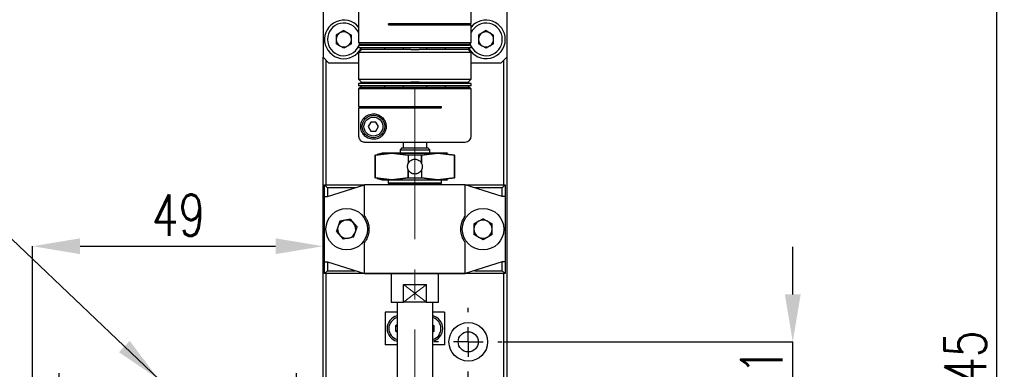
# Model space of a CAD drawing. Header units: millimetres. Extents: x 0 to 354, y -2 to 231.
# Tile 12 of 13: x 233 to 316, y 150 to 179. Entities that reach past the tile are written whole.
import ezdxf

# ---------------------------------------------------------------- set-up
doc = ezdxf.new("R2010")
doc.units = ezdxf.units.MM
doc.linetypes.add('CENTERX2', pattern=[20.32, 12.7, -2.54, 2.54, -2.54])
doc.layers.add('SLD-0', color=7, linetype='Continuous')
doc.styles.add('SLDTEXTSTYLE1', font='TXT', dxfattribs={"width": 0.75, "bigfont": 'bigfont'})
doc.styles.get("Standard").update_dxf_attribs({"font": 'arial.ttf'})
doc.dimstyles.new('SLDDIMSTYLE0', dxfattribs={"dimtxt": 3.5, "dimasz": 4, "dimexe": 0, "dimexo": 0.0625, "dimgap": 0.875, "dimtad": 1, "dimlfac": 2, "dimrnd": 1e-09, "dimzin": 12, "dimdsep": 46, "dimtxsty": 'SLDTEXTSTYLE1', "dimsah": 1, "dimcen": 0.09, "dimadec": 0, "dimazin": 3, "dimtfac": 1, "dimtmove": 0, "dimatfit": 0, "dimfxl": 1, "dimfrac": 2, "dimtolj": 1, "dimtzin": 12, "dimarcsym": 0})
doc.dimstyles.new('SLDDIMSTYLE10', dxfattribs={"dimtxt": 3.5, "dimasz": 4, "dimexe": 0, "dimexo": 0.0625, "dimgap": 0.875, "dimtad": 0, "dimtih": 1, "dimtoh": 1, "dimdec": 1, "dimlfac": 2, "dimrnd": 1e-09, "dimzin": 12, "dimdsep": 46, "dimtxsty": 'SLDTEXTSTYLE1', "dimblk1": 'NONE', "dimsah": 1, "dimcen": 0, "dimadec": 0, "dimazin": 3, "dimtfac": 1, "dimtmove": 0, "dimatfit": 3, "dimldrblk": 'NONE', "dimfxl": 1, "dimfrac": 2, "dimtolj": 1, "dimtzin": 12, "dimarcsym": 0})
doc.dimstyles.new('SLDDIMSTYLE7', dxfattribs={"dimtxt": 3.5, "dimasz": 4, "dimexe": 0, "dimexo": 0.0625, "dimgap": 0.875, "dimtad": 1, "dimlfac": 2, "dimrnd": 1e-09, "dimzin": 12, "dimdsep": 46, "dimtxsty": 'SLDTEXTSTYLE1', "dimsah": 1, "dimcen": 0.09, "dimadec": 0, "dimazin": 3, "dimtfac": 1, "dimtofl": 0, "dimtmove": 0, "dimatfit": 3, "dimfxl": 1, "dimfrac": 2, "dimtolj": 1, "dimtzin": 12, "dimarcsym": 0})
doc.dimstyles.new('SLDDIMSTYLE8', dxfattribs={"dimtxt": 0.18, "dimasz": 4, "dimexe": 0, "dimexo": 0.0625, "dimgap": 0, "dimtad": 0, "dimtih": 1, "dimtoh": 1, "dimdec": 0, "dimrnd": 1e-09, "dimzin": 0, "dimdsep": 46, "dimtxsty": 'Standard', "dimsah": 1, "dimcen": 0.09, "dimadec": 0, "dimazin": 0, "dimtfac": 4, "dimtdec": 0, "dimtofl": 0, "dimtmove": 0, "dimatfit": 3, "dimfxl": 1, "dimfrac": 2, "dimtolj": 1, "dimtzin": 0, "dimarcsym": 0})

# ---------------------------------------------------------------- blocks, each defined once
blk = doc.blocks.new('*D48')
at = {"layer": 'Defpoints', "color": 0, "transparency": 16777216}
for p in [(234.36, 147.048), (237.489, 146.172)]:
    blk.add_point(p, dxfattribs=at)
at = {"layer": 'SLD-0', "color": 0, "lineweight": -2, "transparency": 16777216}
for p, q in [((193.847, 157.272), (197.847, 157.272)), ((197.847, 157.272), (230.508, 148.126)), ((237.489, 146.172), (234.36, 147.048))]:
    blk.add_line(p, q, dxfattribs=at)
at = {"layer": 'SLD-0', "color": 0, "transparency": 16777216}
blk.add_solid([(230.688, 148.768), (230.328, 147.484), (234.36, 147.048)], dxfattribs=at)
at = {"layer": 'SLD-0', "color": 0, "transparency": 16777216, "insert": (150.622, 161.938), "char_height": 3.5, "attachment_point": 1, "style": 'SLDTEXTSTYLE1'}
blk.add_mtext('\\A1;6-∅6.5 全貫通\\P\u3000\u3000%%c 6.5深ザグリ深サ 3.5\\P', dxfattribs=at)
blk = doc.blocks.new('_None')
blk = doc.blocks.new('*D51')
at = {"layer": 'Defpoints', "color": 0, "transparency": 16777216}
for p in [(273.425, 184.61), (272.675, 112.11), (314.976, 112.11)]:
    blk.add_point(p, dxfattribs=at)
at = {"layer": 'SLD-0', "color": 0, "lineweight": -2, "transparency": 16777216}
for p, q in [((273.487, 184.61), (314.976, 184.61)), ((314.976, 180.61), (314.976, 116.11)), ((272.737, 112.11), (314.976, 112.11))]:
    blk.add_line(p, q, dxfattribs=at)
at = {"layer": 'SLD-0', "color": 0, "transparency": 16777216}
for points in [[(314.309, 180.61), (315.643, 180.61), (314.976, 184.61)], [(314.309, 116.11), (315.643, 116.11), (314.976, 112.11)]]:
    blk.add_solid(points, dxfattribs=at)
at = {"layer": 'SLD-0', "color": 0, "transparency": 16777216, "insert": (310.601, 149.682), "char_height": 3.5, "attachment_point": 2, "rotation": 90, "style": 'SLDTEXTSTYLE1'}
blk.add_mtext('\\A1;145', dxfattribs=at)
blk = doc.blocks.new('*D58')
at = {"layer": 'Defpoints', "color": 0, "transparency": 16777216}
for p in [(273.3, 152.11), (297.798, 152.11), (258.8, 146.61)]:
    blk.add_point(p, dxfattribs=at)
at = {"layer": 'SLD-0', "color": 0, "lineweight": -2, "transparency": 16777216}
for p, q in [((297.798, 156.11), (297.798, 160.11)), ((273.362, 152.11), (297.798, 152.11)), ((297.798, 146.61), (297.798, 152.11)), ((258.862, 146.61), (297.798, 146.61)), ((297.798, 142.61), (297.798, 138.61))]:
    blk.add_line(p, q, dxfattribs=at)
at = {"layer": 'SLD-0', "color": 0, "transparency": 16777216}
for points in [[(297.131, 156.11), (298.465, 156.11), (297.798, 152.11)], [(297.131, 142.61), (298.465, 142.61), (297.798, 146.61)]]:
    blk.add_solid(points, dxfattribs=at)
at = {"layer": 'SLD-0', "color": 0, "transparency": 16777216, "insert": (293.423, 149.36), "char_height": 3.5, "attachment_point": 2, "rotation": 90, "style": 'SLDTEXTSTYLE1'}
blk.add_mtext('\\A1;11', dxfattribs=at)
blk = doc.blocks.new('*D59')
at = {"layer": 'Defpoints', "color": 0, "transparency": 16777216}
for p in [(258.175, 160.172), (258.175, 149.11), (233.675, 148.11)]:
    blk.add_point(p, dxfattribs=at)
at = {"layer": 'SLD-0', "color": 0, "lineweight": -2, "transparency": 16777216}
for p, q in [((233.675, 148.172), (233.675, 160.172)), ((237.675, 160.172), (254.175, 160.172)), ((258.175, 149.172), (258.175, 160.172))]:
    blk.add_line(p, q, dxfattribs=at)
at = {"layer": 'SLD-0', "color": 0, "transparency": 16777216}
for points in [[(237.675, 160.839), (237.675, 159.506), (233.675, 160.172)], [(254.175, 160.839), (254.175, 159.506), (258.175, 160.172)]]:
    blk.add_solid(points, dxfattribs=at)
at = {"layer": 'SLD-0', "color": 0, "transparency": 16777216, "insert": (245.973, 164.547), "char_height": 3.5, "attachment_point": 2, "style": 'SLDTEXTSTYLE1'}
blk.add_mtext('\\A1;49', dxfattribs=at)
blk = doc.blocks.new('SW_CENTERMARKSYMBOL_19')
at = {"layer": 'SLD-0', "color": 0}
for p, q in [((34.5, 8), (34.5, 8.375)), ((34.5, 5.5), (34.5, 6.75)), ((32, 5.5), (31.625, 5.5)), ((34.5, 5.5), (33.25, 5.5)), ((34.5, 5.5), (34.5, 4.25)), ((34.5, 5.5), (35.75, 5.5)), ((37, 5.5), (37.375, 5.5)), ((0, 2.5), (0, 2.875)), ((20, 2.5), (20, 2.875)), ((34.5, -29.5), (34.5, 3)), ((0, 0), (0, 1.25)), ((20, 0), (20, 1.25)), ((-2.5, 0), (-2.875, 0)), ((0, 0), (-1.25, 0)), ((0, 0), (0, -1.25)), ((0, 0), (1.25, 0)), ((2.5, 0), (17.5, 0)), ((20, 0), (18.75, 0)), ((20, 0), (20, -1.25)), ((20, 0), (21.25, 0)), ((22.5, 0), (22.875, 0)), ((0, -29.5), (0, -2.5)), ((20, -29.5), (20, -2.5)), ((0, -32), (0, -30.75)), ((20, -32), (20, -30.75)), ((34.5, -32), (34.5, -30.75)), ((-2.5, -32), (-2.875, -32)), ((0, -32), (-1.25, -32)), ((0, -32), (0, -33.25)), ((0, -32), (1.25, -32)), ((2.5, -32), (17.5, -32)), ((20, -32), (18.75, -32)), ((20, -32), (20, -33.25)), ((20, -32), (21.25, -32)), ((22.5, -32), (32, -32)), ((34.5, -32), (33.25, -32)), ((34.5, -32), (34.5, -33.25)), ((34.5, -32), (35.75, -32)), ((37, -32), (37.375, -32)), ((0, -34.5), (0, -34.875)), ((20, -34.5), (20, -34.875)), ((34.5, -34.5), (34.5, -34.875))]:
    blk.add_line(p, q, dxfattribs=at)

msp = doc.modelspace()

# ---------------------------------------------------------------- linework, layer by layer
at = {"color": 7, "linetype": 'Continuous', "lineweight": 25}
for p, q in [((258.17458552, 182.10966979), (258.17458552, 176.10966979)), ((273.67458552, 182.10966979), (273.67458552, 176.10966979)), ((261.17458552, 180.85966979), (261.17458552, 177.33466979)), ((270.67221651, 178.95966979), (270.67221651, 180.85966979)), ((263.77458552, 178.95966979), (270.67221651, 178.95966979)), ((270.67458552, 178.80966979), (263.77458552, 178.80966979)), ((264.67458552, 178.95966979), (264.67458552, 178.80966979)), ((266.92458552, 178.80966979), (266.92458552, 178.95966979)), ((270.67458552, 177.33466979), (270.67458552, 178.80966979)), ((259.92458552, 178.34867813), (259.28458552, 177.97917396)), ((259.28458552, 177.97917396), (259.28458552, 177.24016562)), ((259.92458552, 178.34867813), (260.56458552, 177.97917396)), ((260.56458552, 177.24016562), (260.56458552, 177.97917396)), ((271.92458552, 178.34867813), (271.28458552, 177.97917396)), ((271.28458552, 177.97917396), (271.28458552, 177.24016562)), ((271.92458552, 178.34867813), (272.56458552, 177.97917396)), ((272.56458552, 177.24016562), (272.56458552, 177.97917396)), ((259.92458552, 176.87066145), (259.28458552, 177.24016562)), ((260.56458552, 177.24016562), (259.92458552, 176.87066145)), ((261.17458552, 177.33466979), (261.29958552, 177.20966979)), ((261.17458552, 177.33466979), (270.67458552, 177.33466979)), ((261.17458552, 177.08466979), (261.17458552, 176.88466979)), ((270.67458552, 177.08466979), (261.17458552, 177.08466979)), ((261.29958552, 177.20966979), (270.54958552, 177.20966979)), ((261.37458552, 177.20966979), (261.37458552, 177.08466979)), ((263.37458552, 177.08466979), (263.37458552, 177.20966979)), ((264.67458552, 177.20966979), (264.67458552, 177.10966979)), ((264.67458552, 177.10966979), (264.92458552, 177.10966979)), ((264.92458552, 177.20966979), (264.92458552, 177.08466979)), ((266.92458552, 177.08466979), (266.92458552, 177.20966979)), ((266.92458552, 177.10966979), (266.92458552, 177.20966979)), ((268.47458552, 177.20966979), (268.47458552, 177.08466979)), ((270.47458552, 177.08466979), (270.47458552, 177.20966979)), ((270.54958552, 177.20966979), (270.67458552, 177.33466979)), ((270.67458552, 176.88466979), (270.67458552, 177.08466979)), ((271.92458552, 176.87066145), (271.28458552, 177.24016562)), ((272.56458552, 177.24016562), (271.92458552, 176.87066145)), ((258.17458552, 176.10966979), (258.67458552, 175.60966979)), ((258.17458552, 149.10966979), (258.17458552, 176.10966979)), ((270.67458552, 176.88466979), (261.17458552, 176.88466979)), ((261.42458552, 176.75966979), (261.17458552, 176.50966979)), ((261.17458552, 176.50966979), (261.17458552, 174.25966979)), ((270.67458552, 176.50966979), (261.17458552, 176.50966979)), ((261.37458552, 176.88466979), (261.37458552, 176.75966979)), ((261.37458552, 176.75966979), (261.43831791, 176.75966979)), ((265.57329793, 176.75966979), (261.43831791, 176.75966979)), ((263.37458552, 176.75966979), (263.37458552, 176.88466979)), ((264.92458552, 176.88466979), (264.92458552, 176.75966979)), ((265.57329793, 176.75966979), (266.27587311, 176.75966979)), ((270.41085313, 176.75966979), (266.27587311, 176.75966979)), ((266.92458552, 176.75966979), (266.92458552, 176.88466979)), ((268.47458552, 176.88466979), (268.47458552, 176.75966979)), ((270.41085313, 176.75966979), (270.47458552, 176.75966979)), ((270.67458552, 176.50966979), (270.42458552, 176.75966979)), ((270.47458552, 176.75966979), (270.47458552, 176.88466979)), ((270.67458552, 174.25966979), (270.67458552, 176.50966979)), ((273.17458552, 175.60966979), (273.67458552, 176.10966979)), ((273.67458552, 176.10966979), (273.67458552, 145.10966979)), ((258.42458552, 175.85966979), (258.42458552, 165.35966979)), ((261.17458552, 175.60966979), (258.67458552, 175.60966979)), ((273.17458552, 175.60966979), (270.67458552, 175.60966979)), ((273.42458552, 165.35966979), (273.42458552, 175.85966979)), ((261.17458552, 174.25966979), (261.42458552, 174.00966979)), ((261.17458552, 174.25966979), (270.67458552, 174.25966979)), ((261.17458552, 173.88466979), (261.17458552, 173.68466979)), ((270.67458552, 173.88466979), (261.17458552, 173.88466979)), ((270.67458552, 173.68466979), (261.17458552, 173.68466979)), ((261.37458552, 174.00966979), (261.37458552, 173.88466979)), ((261.37458552, 174.00966979), (261.43831791, 174.00966979)), ((261.37458552, 173.68466979), (261.37458552, 173.55966979)), ((261.43831791, 174.00966979), (265.57329793, 174.00966979)), ((263.37458552, 173.88466979), (263.37458552, 174.00966979)), ((263.37458552, 173.55966979), (263.37458552, 173.68466979)), ((264.92458552, 174.00966979), (264.92458552, 173.88466979)), ((264.92458552, 173.68466979), (264.92458552, 173.55966979)), ((266.27587311, 174.00966979), (265.57329793, 174.00966979)), ((266.27587311, 174.00966979), (270.41085313, 174.00966979)), ((266.92458552, 173.88466979), (266.92458552, 174.00966979)), ((266.92458552, 173.55966979), (266.92458552, 173.68466979)), ((268.47458552, 174.00966979), (268.47458552, 173.88466979)), ((268.47458552, 173.68466979), (268.47458552, 173.55966979)), ((270.47458552, 174.00966979), (270.41085313, 174.00966979)), ((270.42458552, 174.00966979), (270.67458552, 174.25966979)), ((270.47458552, 173.88466979), (270.47458552, 174.00966979)), ((270.47458552, 173.55966979), (270.47458552, 173.68466979)), ((270.67458552, 173.68466979), (270.67458552, 173.88466979)), ((261.29958552, 173.55966979), (261.17458552, 173.43466979)), ((261.17458552, 173.43466979), (261.17458552, 171.95966979)), ((270.67458552, 173.43466979), (261.17458552, 173.43466979)), ((270.54958552, 173.55966979), (261.29958552, 173.55966979)), ((270.67458552, 173.43466979), (270.54958552, 173.55966979)), ((270.67458552, 169.45966979), (270.67458552, 173.43466979)), ((261.17458552, 171.95966979), (268.07458552, 171.95966979)), ((268.07458552, 171.80966979), (261.17695453, 171.80966979)), ((261.17695453, 171.80966979), (261.17695453, 169.45966979)), ((262.20807917, 170.63466979), (261.99157282, 170.25966979)), ((262.64109187, 170.63466979), (262.20807917, 170.63466979)), ((262.85759822, 170.25966979), (262.64109187, 170.63466979)), ((261.99157282, 170.25966979), (262.20807917, 169.88466979)), ((262.20807917, 169.88466979), (262.64109187, 169.88466979)), ((262.64109187, 169.88466979), (262.85759822, 170.25966979)), ((264.92458552, 168.95966979), (264.92458552, 168.45966979)), ((266.92458552, 168.45966979), (266.92458552, 168.95966979)), ((262.54958552, 167.84220154), (262.54958552, 165.92713803)), ((262.54958552, 167.84220154), (262.5965454, 167.84220154)), ((262.5965454, 167.84220154), (263.98004187, 168.00966979)), ((263.98004187, 168.00966979), (262.5965454, 167.84220154)), ((262.5965454, 165.92713803), (262.5965454, 167.84220154)), ((263.17458552, 168.00966979), (262.73908208, 167.892977)), ((263.98004187, 168.00966979), (263.17458552, 168.00966979)), ((265.36353835, 167.84220154), (263.98004187, 168.00966979)), ((267.86912917, 168.00966979), (263.98004187, 168.00966979)), ((263.98004187, 168.00966979), (265.36353835, 167.84220154)), ((264.82458552, 168.45966979), (264.67458552, 168.30966979)), ((264.67458552, 168.30966979), (264.67458552, 168.00966979)), ((264.67458552, 168.30966979), (265.92458552, 168.30966979)), ((264.82458552, 168.45966979), (265.92458552, 168.45966979)), ((266.48563269, 167.84220154), (265.36353835, 167.84220154)), ((265.36353835, 167.84220154), (265.36353835, 167.16008052)), ((265.92458552, 168.45966979), (267.02458552, 168.45966979)), ((265.92458552, 168.30966979), (267.17458552, 168.30966979)), ((266.48559166, 167.16005971), (266.48563269, 167.84220154)), ((267.86912917, 168.00966979), (266.48563269, 167.84220154)), ((266.48563269, 167.84220154), (267.86912917, 168.00966979)), ((266.48563269, 167.84220154), (266.48563269, 167.16008052)), ((267.17458552, 168.30966979), (267.02458552, 168.45966979)), ((267.17458552, 168.00966979), (267.17458552, 168.30966979)), ((269.25262564, 167.84220154), (267.86912917, 168.00966979)), ((268.67458552, 168.00966979), (267.86912917, 168.00966979)), ((267.86912917, 168.00966979), (269.25262564, 167.84220154)), ((269.25262564, 165.92713803), (269.25262564, 167.84220154)), ((269.25262564, 167.84220154), (269.29958552, 167.84220154)), ((269.29958552, 165.92713803), (269.29958552, 167.84220154)), ((265.36357938, 166.60927987), (265.36353835, 165.92713803)), ((265.36353835, 165.92713803), (265.36353835, 166.60925906)), ((266.48563269, 166.60925906), (266.48563269, 165.92713803)), ((258.29958552, 165.35966979), (258.54958552, 165.10966979)), ((258.29958552, 165.35966979), (261.62018188, 165.35966979)), ((258.29958552, 164.35966979), (258.29958552, 165.35966979)), ((258.54958552, 164.35966979), (261.67458552, 165.35966979)), ((261.67458552, 162.73466979), (261.67458552, 165.35966979)), ((270.17458552, 165.35966979), (261.67458552, 165.35966979)), ((262.5965454, 165.92713803), (262.54958552, 165.92713803)), ((263.98004187, 165.75966979), (262.5965454, 165.92713803)), ((262.5965454, 165.92713803), (263.98004187, 165.75966979)), ((262.73908208, 165.87636258), (263.17458552, 165.75966979)), ((263.17458552, 165.75966979), (263.98004187, 165.75966979)), ((263.67458552, 165.75966979), (263.67458552, 165.50966979)), ((263.77458552, 165.50966979), (263.67458552, 165.40966979)), ((263.67458552, 165.50966979), (268.17458552, 165.50966979)), ((263.67458552, 165.40966979), (263.67458552, 165.35966979)), ((263.67458552, 165.40966979), (268.17458552, 165.40966979)), ((263.67463604, 165.50966979), (268.17458552, 165.50966979)), ((263.98004187, 165.75966979), (265.36353835, 165.92713803)), ((265.36353835, 165.92713803), (263.98004187, 165.75966979)), ((263.98004187, 165.75966979), (267.86912917, 165.75966979)), ((265.36353835, 165.92713803), (266.48563269, 165.92713803)), ((266.48563269, 165.92713803), (267.86912917, 165.75966979)), ((267.86912917, 165.75966979), (266.48563269, 165.92713803)), ((267.86912917, 165.75966979), (269.25262564, 165.92713803)), ((269.25262564, 165.92713803), (267.86912917, 165.75966979)), ((267.86912917, 165.75966979), (268.67458552, 165.75966979)), ((268.17458552, 165.40966979), (268.07458552, 165.50966979)), ((268.17458552, 165.50966979), (268.17458552, 165.75966979)), ((268.17458552, 165.35966979), (268.17458552, 165.40966979)), ((269.29958552, 165.92713803), (269.25262564, 165.92713803)), ((270.17458552, 162.73466979), (270.17458552, 165.35966979)), ((273.29958552, 164.35966979), (270.17458552, 165.35966979)), ((270.22898916, 165.35966979), (273.54958552, 165.35966979)), ((273.29958552, 165.10966979), (273.54958552, 165.35966979)), ((273.54958552, 165.35966979), (273.54958552, 164.35966979)), ((258.54958552, 165.10966979), (258.54958552, 164.35966979)), ((260.89333552, 165.10966979), (258.54958552, 165.10966979)), ((273.29958552, 165.10966979), (270.95583552, 165.10966979)), ((273.29958552, 164.35966979), (273.29958552, 165.10966979)), ((258.29958552, 158.85966979), (258.29958552, 164.35966979)), ((258.29958552, 164.35966979), (258.54958552, 164.35966979)), ((273.54958552, 164.35966979), (273.29958552, 164.35966979)), ((273.54958552, 164.35966979), (273.54958552, 158.85966979)), ((259.59060227, 162.27666578), (259.30495843, 161.43742345)), ((260.46022936, 162.44891211), (259.59060227, 162.27666578)), ((260.46022936, 162.44891211), (261.04421261, 161.78191613)), ((271.67458552, 162.49619113), (270.90683552, 162.05293046)), ((270.90683552, 162.05293046), (270.90683552, 161.16640912)), ((271.67458552, 162.49619113), (272.44233552, 162.05293046)), ((272.44233552, 161.16640912), (272.44233552, 162.05293046)), ((259.88894168, 160.77042747), (259.30495843, 161.43742345)), ((260.75856877, 160.9426738), (261.04421261, 161.78191613)), ((271.67458552, 160.72314845), (270.90683552, 161.16640912)), ((272.44233552, 161.16640912), (271.67458552, 160.72314845)), ((260.75856877, 160.9426738), (259.88894168, 160.77042747)), ((261.67458552, 157.85966979), (261.67458552, 160.48466979)), ((270.17458552, 157.85966979), (270.17458552, 160.48466979)), ((258.29958552, 158.85966979), (258.54958552, 158.85966979)), ((258.29958552, 157.85966979), (258.29958552, 158.85966979)), ((258.54958552, 158.85966979), (261.67458552, 157.85966979)), ((258.54958552, 158.85966979), (258.54958552, 158.10966979)), ((273.29958552, 158.85966979), (270.17458552, 157.85966979)), ((273.54958552, 158.85966979), (273.29958552, 158.85966979)), ((273.29958552, 158.10966979), (273.29958552, 158.85966979)), ((273.54958552, 158.85966979), (273.54958552, 157.85966979)), ((258.29958552, 157.85966979), (258.54958552, 158.10966979)), ((261.62018188, 157.85966979), (258.29958552, 157.85966979)), ((258.42458552, 157.85966979), (258.42458552, 148.85966979)), ((258.54958552, 158.10966979), (260.89333552, 158.10966979)), ((261.67458552, 157.85966979), (270.17458552, 157.85966979)), ((263.92458552, 157.85966979), (263.92458552, 155.45966979)), ((267.92458552, 155.45966979), (267.92458552, 157.85966979)), ((273.54958552, 157.85966979), (270.22898916, 157.85966979)), ((270.95583552, 158.10966979), (273.29958552, 158.10966979)), ((273.29958552, 158.10966979), (273.54958552, 157.85966979)), ((273.42458552, 145.10966979), (273.42458552, 157.85966979)), ((264.95633968, 156.95966979), (265.92458552, 156.95966979)), ((264.95633968, 155.45966979), (264.95633968, 156.95966979)), ((265.92458552, 156.95966979), (266.89283136, 156.95966979)), ((266.89283136, 155.45966979), (266.89283136, 156.95966979)), ((263.92458552, 155.45966979), (264.95633968, 155.45966979)), ((264.42458552, 155.45966979), (264.42458552, 146.85966979)), ((266.89283136, 155.45966979), (264.95633968, 155.45966979)), ((266.89283136, 155.45966979), (267.92458552, 155.45966979)), ((267.42458552, 146.85966979), (267.42458552, 155.45966979)), ((264.42458552, 154.60966979), (263.42458552, 154.60966979)), ((263.42458552, 154.60966979), (263.42458552, 151.85966979)), ((268.42458552, 154.60966979), (267.42458552, 154.60966979)), ((268.42458552, 154.60966979), (268.42458552, 151.85966979)), ((264.42458552, 153.53633531), (264.28833552, 153.45767133)), ((264.28833552, 153.45767133), (264.28833552, 153.01166825)), ((264.42458552, 152.93300427), (264.28833552, 153.01166825)), ((267.42458552, 153.53633531), (267.56083552, 153.45767133)), ((267.56083552, 153.01166825), (267.42458552, 152.93300427)), ((267.56083552, 153.01166825), (267.56083552, 153.45767133)), ((264.42458552, 151.85966979), (263.42458552, 151.85966979)), ((268.42458552, 151.85966979), (267.42458552, 151.85966979))]:
    msp.add_line(p, q, dxfattribs=at)
at = {"color": 7, "linetype": 'Continuous', "lineweight": 25, "flags": 128}
for points in [[(261.25330859, 177.25594672), (261.24388836, 177.22228752), (261.19541202, 177.08466979)], [(270.65375902, 177.08466979), (270.60528268, 177.22228752), (270.59586245, 177.25594672)]]:
    msp.add_lwpolyline(points, dxfattribs=at)
at = {"color": 7, "linetype": 'Continuous', "lineweight": 25}
for centre, radius in [((262.42458552, 170.25966979), 0.95), ((262.42458552, 170.25966979), 0.8), ((260.17458552, 161.60966979), 1.75), ((271.67458552, 161.60966979), 1.75), ((270.42458552, 152.10966979), 1.625), ((270.42458552, 152.10966979), 0.85)]:
    msp.add_circle(centre, radius, dxfattribs=at)
for centre, radius, start, end in [((259.92458552, 177.60966979), 1.625, 39.7151372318, 333.5028148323), ((259.92458552, 177.60966979), 1.375, 24.6199773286, 335.3800226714), ((271.92458552, 177.60966979), 1.625, 0, 140.2848627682), ((271.92458552, 177.60966979), 1.375, 0, 155.3800226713), ((259.92458552, 177.60966979), 0.64, 120, 180), ((259.92458552, 177.60966979), 0.64, 60, 120), ((259.92458552, 177.60966979), 0.64, 0, 60), ((271.92458552, 177.60966979), 0.64, 120, 180), ((271.92458552, 177.60966979), 0.64, 60, 120), ((271.92458552, 177.60966979), 0.64, 0, 60), ((259.92458552, 177.60966979), 0.64, 180, 240), ((259.92458552, 177.60966979), 0.64, 240, 300), ((259.92458552, 177.60966979), 0.64, 300, 0), ((271.92458552, 177.60966979), 1.625, 206.4971851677, 0), ((271.92458552, 177.60966979), 1.375, 204.6199773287, 0), ((271.92458552, 177.60966979), 0.64, 180, 240), ((271.92458552, 177.60966979), 0.64, 240, 300), ((271.92458552, 177.60966979), 0.64, 300, 0), ((270.17458552, 169.45966979), 0.5, 270, 0), ((260.17458552, 161.60966979), 0.76775, 101.2035209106, 161.2035209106), ((260.17458552, 161.60966979), 0.76775, 41.2035209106, 101.2035209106), ((260.17458552, 161.60966979), 0.76775, 341.2035209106, 41.2035209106), ((271.67458552, 161.60966979), 0.76775, 120, 180), ((271.67458552, 161.60966979), 0.76775, 60, 120), ((271.67458552, 161.60966979), 0.76775, 0, 60), ((260.17458552, 161.60966979), 0.76775, 161.2035209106, 221.2035209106), ((260.17458552, 161.60966979), 0.76775, 281.2035209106, 341.2035209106), ((271.67458552, 161.60966979), 0.76775, 180, 240), ((271.67458552, 161.60966979), 0.76775, 300, 0), ((260.17458552, 161.60966979), 0.76775, 221.2035209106, 281.2035209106), ((271.67458552, 161.60966979), 0.76775, 240, 300), ((264.67458552, 153.23466979), 1.1, 103.1365587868, 256.8634412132), ((264.67458552, 153.23466979), 0.95, 105.2575232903, 254.7424767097), ((267.17458552, 153.23466979), 1.1, 0, 76.863441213), ((267.17458552, 153.23466979), 0.95, 0, 74.7424767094), ((264.67458552, 153.23466979), 0.38625, 130.3345222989, 180), ((264.67458552, 153.23466979), 0.38625, 180, 229.6654777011), ((267.17458552, 153.23466979), 0.38625, 0, 49.6654777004), ((267.17458552, 153.23466979), 1.1, 283.136558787, 0), ((267.17458552, 153.23466979), 0.95, 285.2575232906, 0), ((267.17458552, 153.23466979), 0.38625, 310.3345222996, 0)]:
    msp.add_arc(centre, radius, start, end, dxfattribs=at)
for points, knots in [([(263.77458552, 178.80966979), (263.76528619, 178.81067114), (263.74666979, 178.81267576), (263.72244855, 178.82837771), (263.70577278, 178.85088085), (263.69868602, 178.87631817), (263.70008144, 178.90044689), (263.7081971, 178.92189254), (263.7223245, 178.94012715), (263.74226507, 178.95382414), (263.76080886, 178.9592211), (263.77196112, 178.95958432), (263.77458552, 178.95966979)], [0, 0, 0, 0, 0.1249511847, 0.2501408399, 0.3673535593, 0.4704304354, 0.5627662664, 0.6522688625, 0.7461700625, 0.8495498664, 0.9645953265, 1, 1, 1, 1]), ([(268.07458552, 171.95966979), (268.08388485, 171.95866844), (268.10250125, 171.95666382), (268.12672249, 171.94096187), (268.14339826, 171.91845873), (268.15048502, 171.89302141), (268.14908959, 171.86889268), (268.14097394, 171.84744704), (268.12684654, 171.82921242), (268.10690597, 171.81551544), (268.08836218, 171.81011848), (268.07720992, 171.80975526), (268.07458552, 171.80966979)], [0, 0, 0, 0, 0.1249511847, 0.2501408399, 0.3673535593, 0.4704304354, 0.5627662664, 0.6522688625, 0.7461700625, 0.8495498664, 0.9645953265, 1, 1, 1, 1]), ([(261.70651519, 169.45966979), (261.61879513, 169.55432329), (261.48721702, 169.6963014), (261.39362344, 169.93657995), (261.35938794, 170.09909267), (261.34764075, 170.22285056), (261.35135705, 170.35449306), (261.37370912, 170.50582154), (261.46016179, 170.7813608), (261.6772198, 171.07546663), (262.06968376, 171.31103003), (262.51983579, 171.35853179), (262.91191227, 171.24240434), (263.22044632, 171.01349675), (263.42746294, 170.7032854), (263.51325952, 170.35222619), (263.48872428, 170.02155974), (263.37527095, 169.7278229), (263.24149172, 169.55149764), (263.15714986, 169.4731361), (263.14265585, 169.45966979)], [0, 0, 0, 0, 0.0996168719, 0.1494230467, 0.1687992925, 0.1883862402, 0.2057477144, 0.2255227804, 0.262951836, 0.3806889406, 0.5060595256, 0.6053458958, 0.6803547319, 0.7395531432, 0.7991183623, 0.850262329, 0.896843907, 0.9426188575, 0.9901391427, 1, 1, 1, 1]), ([(261.17695453, 169.45966979), (261.18248051, 169.40347929), (261.19353241, 169.29109869), (261.27971262, 169.14131169), (261.40656212, 169.02823565), (261.54723998, 168.96823463), (261.64026281, 168.96210566), (261.6772334, 168.95966979)], [0, 0, 0, 0, 0.2145504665, 0.4290993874, 0.6436934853, 0.8583910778, 1, 1, 1, 1]), ([(263.14265585, 169.45966979), (263.07146637, 169.40587397), (262.86255638, 169.24800678), (262.51490701, 169.16317765), (262.04992241, 169.210067), (261.81806339, 169.37859187), (261.70651519, 169.45966979)], [0, 0, 0, 0, 0.1409093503, 0.4135072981, 0.7178362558, 1, 1, 1, 1]), ([(261.6772334, 168.95966979), (261.69980827, 168.95966979), (261.74627896, 168.95966979), (262.0053842, 168.95966979), (262.41542249, 168.95966979), (262.97981457, 168.95966979), (263.66445084, 168.95966979), (264.42581009, 168.95966979), (265.21367598, 168.95966979), (266.00000882, 168.95966979), (266.7838238, 168.95966979), (267.56381705, 168.95966979), (268.31154786, 168.95966979), (268.97711455, 168.95966979), (269.5180064, 168.95966979), (269.90165024, 168.95966979), (270.13322692, 168.95966979), (270.16106308, 168.95966979), (270.17458552, 168.95966979)], [0, 0, 0, 0, 0.0583533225, 0.1201212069, 0.1843953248, 0.25, 0.3156046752, 0.3798787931, 0.4416466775, 0.5, 0.5583533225, 0.6201212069, 0.6843953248, 0.75, 0.8156046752, 0.8798787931, 0.9416466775, 1, 1, 1, 1]), ([(263.17461335, 168.00966979), (263.18596744, 168.00966979), (263.20844498, 168.00966979), (263.4340873, 168.00966979), (263.93216843, 168.00966979), (264.67328554, 168.00966979), (265.36087822, 168.00966979), (265.92460347, 168.00966979), (266.48822175, 168.00966979), (267.17621793, 168.00966979), (267.91454834, 168.00966979), (268.4223022, 168.00966979), (268.62709226, 168.00966979), (268.69403553, 168.00966979), (268.67456697, 168.00966979), (268.67455769, 168.00966979)], [0, 0, 0, 0, 0.065788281, 0.1302401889, 0.2499686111, 0.3696970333, 0.4341489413, 0.4999686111, 0.565788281, 0.6302401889, 0.7499686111, 0.8696970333, 0.9341489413, 0.9999686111, 1, 1, 1, 1]), ([(265.36353835, 166.60925906), (265.34534816, 166.65268451), (265.30979525, 166.73756001), (265.29461536, 166.88462107), (265.30974024, 167.03175221), (265.34531821, 167.11661877), (265.36353835, 167.16008052)], [0, 0, 0, 0, 0.2558126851, 0.4999886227, 0.7439348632, 1, 1, 1, 1]), ([(265.36353805, 166.60925967), (265.34531601, 166.65305687), (265.31000348, 166.7379316), (265.29958581, 166.8373503), (265.29958523, 166.93197999), (265.31000135, 167.03140068), (265.34531451, 167.1162784), (265.36353787, 167.16007954)], [0, 0, 0, 0, 0.2580041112, 0.4999869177, 0.5000001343, 0.7419750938, 1, 1, 1, 1]), ([(265.36353787, 167.16007954), (265.39341895, 167.21027539), (265.45266693, 167.30980334), (265.59189251, 167.4226462), (265.75251758, 167.49645384), (265.86955398, 167.50544301), (265.92458552, 167.50966979)], [0, 0, 0, 0, 0.2508224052, 0.4973287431, 0.7636396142, 1, 1, 1, 1]), ([(265.36353835, 167.16008052), (265.39300081, 167.20994024), (265.45194816, 167.30969763), (265.58944014, 167.42036588), (265.74963147, 167.49550785), (265.86672463, 167.50498615), (265.92458552, 167.50966979)], [0, 0, 0, 0, 0.2485993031, 0.4973878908, 0.751637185, 1, 1, 1, 1]), ([(265.92458552, 167.50966979), (265.97961464, 167.50544336), (266.09665099, 167.49645455), (266.25727672, 167.42264773), (266.39650377, 167.30980354), (266.45575154, 167.21027638), (266.48563239, 167.16008113)], [0, 0, 0, 0, 0.236350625, 0.5026722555, 0.7491791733, 1, 1, 1, 1]), ([(265.92458552, 167.50966979), (265.98244689, 167.50498656), (266.09954102, 167.49550912), (266.25974076, 167.42035334), (266.39725608, 167.30970449), (266.45615997, 167.20991843), (266.48559166, 167.16005971)], [0, 0, 0, 0, 0.2483639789, 0.5026144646, 0.75147823, 1, 1, 1, 1]), ([(266.48563239, 167.16008113), (266.50385467, 167.11621009), (266.53916752, 167.03119264), (266.55462664, 166.88467838), (266.53917075, 166.73815749), (266.503857, 166.65313587), (266.48563317, 166.60926004)], [0, 0, 0, 0, 0.2580055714, 0.4999875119, 0.7419660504, 1, 1, 1, 1]), ([(266.48563269, 167.16008052), (266.50382288, 167.11665507), (266.53937579, 167.03177957), (266.55455568, 166.88471851), (266.5394308, 166.73758737), (266.50385283, 166.65272081), (266.48563269, 166.60925906)], [0, 0, 0, 0, 0.2558126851, 0.4999886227, 0.7439348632, 1, 1, 1, 1]), ([(265.92458552, 166.25966979), (265.8695564, 166.26389622), (265.75252005, 166.27288503), (265.59189433, 166.34669184), (265.4526669, 166.45953633), (265.39341905, 166.55906399), (265.36353805, 166.60925967)], [0, 0, 0, 0, 0.2363501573, 0.5026712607, 0.7491776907, 1, 1, 1, 1]), ([(265.92458552, 166.25966979), (265.86672415, 166.26435302), (265.74963002, 166.27383046), (265.58943028, 166.34898624), (265.45191496, 166.45963509), (265.39301107, 166.55942115), (265.36357938, 166.60927987)], [0, 0, 0, 0, 0.2483639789, 0.5026144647, 0.75147823, 1, 1, 1, 1]), ([(266.48563317, 166.60926004), (266.45575209, 166.55906419), (266.39650411, 166.45953624), (266.25727853, 166.34669338), (266.09665346, 166.27288574), (265.97961705, 166.26389657), (265.92458552, 166.25966979)], [0, 0, 0, 0, 0.2508224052, 0.4973287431, 0.7636396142, 1, 1, 1, 1]), ([(266.48563269, 166.60925906), (266.45617023, 166.55939934), (266.39722288, 166.45964195), (266.2597309, 166.3489737), (266.09953957, 166.27383172), (265.98244641, 166.26435343), (265.92458552, 166.25966979)], [0, 0, 0, 0, 0.2485993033, 0.4973878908, 0.751637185, 1, 1, 1, 1]), ([(270.17458552, 165.35966979), (270.16079744, 165.35966979), (270.13239539, 165.35966979), (269.89593996, 165.35966979), (269.50385273, 165.35966979), (268.95105138, 165.35966979), (268.27156145, 165.35966979), (267.50983914, 165.35966979), (266.7177578, 165.35966979), (265.92458552, 165.35966979), (265.13141324, 165.35966979), (264.3393319, 165.35966979), (263.57760959, 165.35966979), (262.89811966, 165.35966979), (262.34531831, 165.35966979), (261.95323108, 165.35966979), (261.71677565, 165.35966979), (261.6883736, 165.35966979), (261.67458552, 165.35966979)], [0, 0, 0, 0, 0.0582580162, 0.1200056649, 0.1843204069, 0.25, 0.3156795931, 0.3799943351, 0.4417419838, 0.5, 0.5582580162, 0.6200056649, 0.6843204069, 0.75, 0.8156795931, 0.8799943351, 0.9417419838, 1, 1, 1, 1]), ([(263.17461335, 165.75966979), (263.18596744, 165.75966979), (263.20844498, 165.75966979), (263.4340873, 165.75966979), (263.93216843, 165.75966979), (264.67328554, 165.75966979), (265.36087822, 165.75966979), (265.92460347, 165.75966979), (266.48822175, 165.75966979), (267.17621793, 165.75966979), (267.91454834, 165.75966979), (268.4223022, 165.75966979), (268.62709226, 165.75966979), (268.69403553, 165.75966979), (268.67456697, 165.75966979), (268.67455769, 165.75966979)], [0, 0, 0, 0, 0.065788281, 0.1302401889, 0.2499686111, 0.3696970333, 0.4341489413, 0.4999686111, 0.565788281, 0.6302401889, 0.7499686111, 0.8696970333, 0.9341489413, 0.9999686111, 1, 1, 1, 1]), ([(261.67458552, 162.73466979), (261.68238258, 162.72462527), (261.69799576, 162.70451169), (261.8005136, 162.55303393), (261.89830515, 162.35524375), (261.97274863, 162.15725666), (262.03305224, 161.9076271), (262.05784746, 161.60966979), (262.03305223, 161.31171246), (261.97275028, 161.06208967), (261.89830722, 160.8641002), (261.80051523, 160.66630813), (261.69799575, 160.51482787), (261.68238258, 160.4947143), (261.67458552, 160.48466979)], [0, 0, 0, 0, 0.1254618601, 0.251230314, 0.3143279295, 0.3728816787, 0.4364770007, 0.4999999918, 0.563522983, 0.6271183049, 0.6856670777, 0.748769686, 0.8745381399, 1, 1, 1, 1]), ([(261.67458552, 162.73466979), (261.68239229, 162.72462769), (261.69802495, 162.70451892), (261.80053231, 162.5528517), (261.89873944, 162.35477973), (261.97284141, 162.1566256), (262.03306852, 161.90762503), (262.05783932, 161.6096698), (262.03306853, 161.31171452), (261.97284298, 161.06272073), (261.89874174, 160.86456405), (261.8005338, 160.66649043), (261.69802499, 160.51482061), (261.6823923, 160.49471187), (261.67458552, 160.48466979)], [0, 0, 0, 0, 0.1254622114, 0.2512315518, 0.3148029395, 0.3728817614, 0.4364770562, 0.4999999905, 0.5635229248, 0.6271182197, 0.6851920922, 0.7487684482, 0.8745377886, 1, 1, 1, 1]), ([(270.17458552, 160.48466979), (270.16677875, 160.49471188), (270.15114609, 160.51482066), (270.04863873, 160.66648788), (269.9504316, 160.86455985), (269.87632963, 161.06271398), (269.81610252, 161.31171455), (269.79133172, 161.60966978), (269.81610251, 161.90762506), (269.87632806, 162.15661885), (269.9504293, 162.35477553), (270.04863724, 162.55284915), (270.15114605, 162.70451897), (270.16677873, 162.72462771), (270.17458552, 162.73466979)], [0, 0, 0, 0, 0.1254622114, 0.2512315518, 0.3148029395, 0.3728817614, 0.4364770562, 0.4999999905, 0.5635229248, 0.6271182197, 0.6851920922, 0.7487684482, 0.8745377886, 1, 1, 1, 1]), ([(270.17458552, 160.48466979), (270.16678846, 160.49471431), (270.15117528, 160.51482789), (270.04865744, 160.66630564), (269.95086589, 160.86409583), (269.87642241, 161.06208292), (269.8161188, 161.31171248), (269.79132358, 161.60966978), (269.81611881, 161.90762712), (269.87642076, 162.15724991), (269.95086382, 162.35523938), (270.04865581, 162.55303145), (270.15117529, 162.70451171), (270.16678846, 162.72462528), (270.17458552, 162.73466979)], [0, 0, 0, 0, 0.1254618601, 0.251230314, 0.3143279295, 0.3728816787, 0.4364770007, 0.4999999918, 0.563522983, 0.6271183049, 0.6856670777, 0.748769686, 0.8745381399, 1, 1, 1, 1]), ([(270.17458552, 157.85966979), (270.16079744, 157.85966979), (270.13239539, 157.85966979), (269.89593996, 157.85966979), (269.50385273, 157.85966979), (268.95105138, 157.85966979), (268.27156145, 157.85966979), (267.50983914, 157.85966979), (266.7177578, 157.85966979), (265.92458552, 157.85966979), (265.13141324, 157.85966979), (264.3393319, 157.85966979), (263.57760959, 157.85966979), (262.89811966, 157.85966979), (262.34531831, 157.85966979), (261.95323108, 157.85966979), (261.71677565, 157.85966979), (261.6883736, 157.85966979), (261.67458552, 157.85966979)], [0, 0, 0, 0, 0.0582580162, 0.1200056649, 0.1843204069, 0.25, 0.3156795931, 0.3799943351, 0.4417419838, 0.5, 0.5582580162, 0.6200056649, 0.6843204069, 0.75, 0.8156795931, 0.8799943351, 0.9417419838, 1, 1, 1, 1])]:
    msp.add_open_spline(points, degree=3, knots=knots, dxfattribs=at)
at = {"layer": 'SLD-0', "linetype": 'CENTERX2', "lineweight": 18}
msp.add_line((265.92458552, 173.45966979), (265.92458552, 128.60966979), dxfattribs=at)
at = {"layer": 'SLD-0', "lineweight": 18}
for p, q in [((264.95633968, 156.95966979), (266.89283136, 155.45966979)), ((264.95633968, 155.45966979), (266.89283136, 156.95966979))]:
    msp.add_line(p, q, dxfattribs=at)

# ---------------------------------------------------------------- block references
at = {"layer": 'SLD-0'}
msp.add_blockref('SW_CENTERMARKSYMBOL_19', (235.92458552, 146.60966979), dxfattribs=at)

# ---------------------------------------------------------------- dimensions: what is measured, and where the dimension line sits
for base, p1, p2, dimstyle, picture, middle in [((314.97610478, 112.10966979), (273.42458552, 184.60966979), (272.67458552, 112.10966979), 'SLDDIMSTYLE7', '*D51', (314.97610478, 149.6820902)), ((297.79799815, 152.10966979), (258.79958552, 146.60966979), (273.29958552, 152.10966979), 'SLDDIMSTYLE0', '*D58', (297.79799815, 149.35966979))]:
    dim = msp.add_linear_dim(base=base, p1=p1, p2=p2, angle=90, dimstyle=dimstyle, dxfattribs=at)
    dim.commit()
    dim.dimension.update_dxf_attribs({"geometry": picture, "text_midpoint": middle, "dimtype": 160})
dim = msp.add_linear_dim(base=(258.17458552, 160.1722525), p1=(233.67458552, 148.10966979), p2=(258.17458552, 149.10966979), dimstyle='SLDDIMSTYLE7', dxfattribs=at)
dim.commit()
dim.dimension.update_dxf_attribs({"geometry": '*D59', "text_midpoint": (245.97286272, 160.1722525), "dimtype": 160})
dim = msp.add_diameter_dim_2p(p1=(237.48940009, 146.17151416), p2=(234.35977095, 147.04782542), text='6-<> 全貫通\\P\u3000\u3000%%c 6.5深ザグリ深サ 3.5\\P', dimstyle='SLDDIMSTYLE10', dxfattribs=at)
dim.commit()
dim.dimension.update_dxf_attribs({"geometry": '*D48', "text_midpoint": (171.7969206, 157.2715997), "dimtype": 163})

# ---------------------------------------------------------------- leaders
msp.add_leader([(244.31152012, 148.95966979), (221.33710668, 170.79807761)], dimstyle='SLDDIMSTYLE8', dxfattribs=at)

doc.saveas('drawing.dxf')
